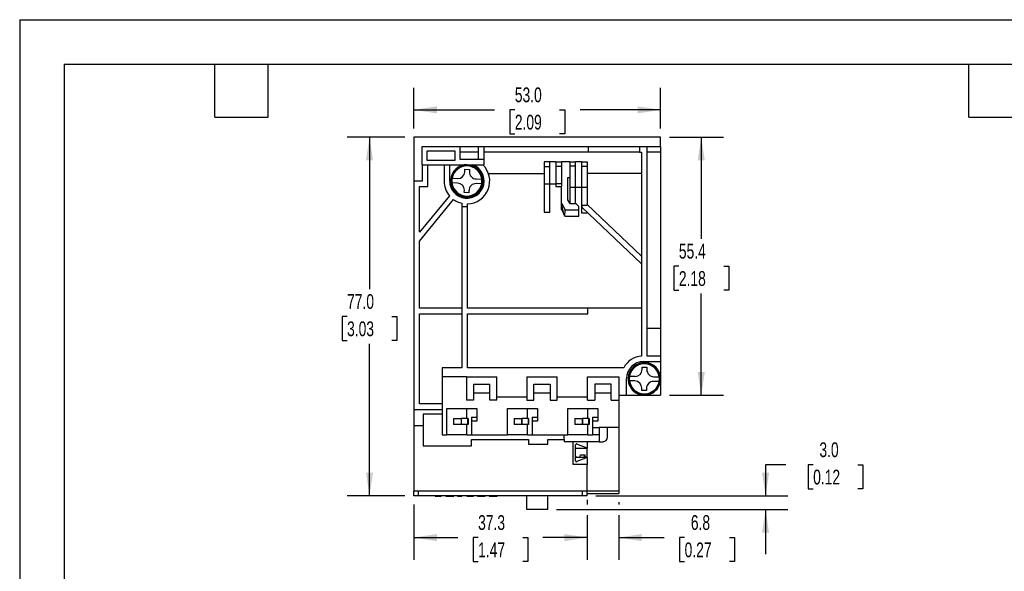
# Model space of a CAD drawing. Header units: millimetres. Extents: x 0 to 419, y 0 to 324.
# Tile 7 of 9: x 0 to 211, y 205 to 324. Entities that reach past the tile are written whole.
import ezdxf

# ---------------------------------------------------------------- set-up
doc = ezdxf.new("R2010")
doc.units = ezdxf.units.MM
doc.header["$LTSCALE"] = 1.5
doc.layers.add('DIMENSIONS', color=140, linetype='Continuous', lineweight=25)
doc.layers.add('TEXT', color=140, linetype='Continuous', lineweight=25)
doc.styles.add('SLDTEXTSTYLE0', font='TXT', dxfattribs={"width": 0.7})
doc.dimstyles.new('SLDDIMSTYLE0', dxfattribs={"dimtxt": 3.237012, "dimasz": 4.953, "dimexe": 0, "dimexo": 0.0625, "dimgap": 0.809253, "dimtad": 0, "dimtih": 1, "dimtoh": 1, "dimdec": 1, "dimrnd": 1e-09, "dimzin": 4, "dimdsep": 46, "dimtxsty": 'SLDTEXTSTYLE0', "dimsah": 1, "dimcen": 0.09, "dimadec": 0, "dimazin": 1, "dimtfac": 1, "dimtdec": 1, "dimtofl": 0, "dimtmove": 0, "dimatfit": 3, "dimfxl": 0, "dimfrac": 2, "dimtolj": 1, "dimtzin": 12, "dimarcsym": 0})
doc.dimstyles.new('SLDDIMSTYLE1', dxfattribs={"dimtxt": 3.237012, "dimasz": 4.953, "dimexe": 0, "dimexo": 0.0625, "dimgap": 0.809253, "dimtad": 0, "dimtih": 1, "dimtoh": 1, "dimdec": 1, "dimrnd": 1e-09, "dimzin": 4, "dimdsep": 46, "dimtxsty": 'SLDTEXTSTYLE0', "dimsah": 1, "dimcen": 0.09, "dimadec": 0, "dimazin": 1, "dimtfac": 1, "dimtdec": 1, "dimtmove": 0, "dimatfit": 0, "dimfxl": 0, "dimfrac": 2, "dimtolj": 1, "dimtzin": 12, "dimarcsym": 0})
doc.dimstyles.new('SLDDIMSTYLE2', dxfattribs={"dimtxt": 3.237012, "dimasz": 4.953, "dimexe": 0, "dimexo": 0.0625, "dimgap": 0.809253, "dimtad": 0, "dimtih": 1, "dimtoh": 1, "dimdec": 1, "dimrnd": 1e-09, "dimzin": 12, "dimdsep": 46, "dimtxsty": 'SLDTEXTSTYLE0', "dimsah": 1, "dimcen": 0.09, "dimadec": 0, "dimazin": 3, "dimtfac": 1, "dimtdec": 1, "dimtmove": 0, "dimatfit": 0, "dimfxl": 0, "dimfrac": 2, "dimtolj": 1, "dimtzin": 12, "dimarcsym": 0})
doc.dimstyles.new('SLDDIMSTYLE3', dxfattribs={"dimtxt": 3.237012, "dimasz": 4.953, "dimexe": 0, "dimexo": 0.0625, "dimgap": 0.809253, "dimtad": 0, "dimtih": 1, "dimtoh": 1, "dimdec": 1, "dimrnd": 1e-09, "dimzin": 12, "dimdsep": 46, "dimtxsty": 'SLDTEXTSTYLE0', "dimsah": 1, "dimcen": 0.09, "dimadec": 0, "dimazin": 3, "dimtfac": 1, "dimtdec": 1, "dimtofl": 0, "dimtmove": 0, "dimatfit": 3, "dimfxl": 0, "dimfrac": 2, "dimtolj": 1, "dimtzin": 12, "dimarcsym": 0})

# ---------------------------------------------------------------- blocks, each defined once
blk = doc.blocks.new('_D_28')
at = {"layer": 'DIMENSIONS'}
for p, q in [((84.64, 300.5), (84.64, 309.25)), ((137.64, 300.5), (137.64, 309.25)), ((84.64, 304.49), (101.94, 304.49)), ((106.33, 304.49), (105.24, 304.49)), ((105.24, 304.49), (105.24, 299.34)), ((115.95, 304.49), (117.04, 304.49)), ((117.04, 304.49), (117.04, 299.34)), ((137.64, 304.49), (120.33, 304.49)), ((105.24, 299.34), (106.33, 299.34)), ((117.04, 299.34), (115.95, 299.34))]:
    blk.add_line(p, q, dxfattribs=at)
for points in [[(84.64, 304.49), (89.59, 303.72), (89.59, 305.25)], [(137.64, 304.49), (132.69, 305.25), (132.69, 303.72)]]:
    blk.add_solid(points, dxfattribs=at)
at = {"layer": 'DIMENSIONS', "char_height": 3.175, "attachment_point": 1, "style": 'SLDTEXTSTYLE0'}
for s, insert in [('53.0', (106.33, 309.3)), ('2.09', (106.33, 303.43))]:
    blk.add_mtext(s, dxfattribs=dict(at, insert=insert))
blk = doc.blocks.new('_D_29')
at = {"layer": 'DIMENSIONS'}
for p, q in [((164.56, 228.24), (160.18, 228.24)), ((160.18, 228.24), (160.18, 221.6)), ((170.4, 228.24), (169.31, 228.24)), ((169.31, 228.24), (169.31, 223.1)), ((180.01, 228.24), (181.1, 228.24)), ((181.1, 228.24), (181.1, 223.1)), ((169.31, 223.1), (170.4, 223.1)), ((181.1, 223.1), (180.01, 223.1)), ((123.74, 221.6), (164.94, 221.6)), ((115.29, 218.6), (164.94, 218.6)), ((160.18, 218.6), (160.18, 209.07))]:
    blk.add_line(p, q, dxfattribs=at)
for points in [[(160.18, 221.6), (160.94, 226.55), (159.42, 226.55)], [(160.18, 218.6), (159.42, 213.64), (160.94, 213.64)]]:
    blk.add_solid(points, dxfattribs=at)
at = {"layer": 'DIMENSIONS', "char_height": 3.175, "attachment_point": 1, "style": 'SLDTEXTSTYLE0'}
for s, insert in [('3.0', (171.74, 233.06)), ('0.12', (170.4, 227.19))]:
    blk.add_mtext(s, dxfattribs=dict(at, insert=insert))
blk = doc.blocks.new('_D_30')
at = {"layer": 'DIMENSIONS'}
for p, q in [((139.54, 298.6), (151.13, 298.6)), ((146.37, 298.6), (146.37, 276.76)), ((141.56, 270.9), (140.47, 270.9)), ((140.47, 270.9), (140.47, 265.75)), ((151.18, 270.9), (152.26, 270.9)), ((152.26, 270.9), (152.26, 265.75)), ((140.47, 265.75), (141.56, 265.75)), ((146.37, 243.2), (146.37, 265.03)), ((152.26, 265.75), (151.18, 265.75)), ((139.54, 243.2), (151.13, 243.2))]:
    blk.add_line(p, q, dxfattribs=at)
for points in [[(146.37, 298.6), (145.61, 293.64), (147.13, 293.64)], [(146.37, 243.2), (147.13, 248.15), (145.61, 248.15)]]:
    blk.add_solid(points, dxfattribs=at)
at = {"layer": 'DIMENSIONS', "char_height": 3.175, "attachment_point": 1, "style": 'SLDTEXTSTYLE0'}
for s, insert in [('55.4', (141.56, 275.71)), ('2.18', (141.56, 269.84))]:
    blk.add_mtext(s, dxfattribs=dict(at, insert=insert))
blk = doc.blocks.new('_D_31')
at = {"layer": 'DIMENSIONS'}
for p, q in [((121.89, 220.69), (121.89, 219.74)), ((84.64, 219.69), (84.64, 207.84)), ((121.89, 217.45), (121.89, 207.84)), ((84.64, 212.6), (94.07, 212.6)), ((98.45, 212.6), (97.37, 212.6)), ((97.37, 212.6), (97.37, 207.46)), ((108.07, 212.6), (109.16, 212.6)), ((109.16, 212.6), (109.16, 207.46)), ((121.89, 212.6), (112.46, 212.6)), ((97.37, 207.46), (98.45, 207.46)), ((109.16, 207.46), (108.07, 207.46))]:
    blk.add_line(p, q, dxfattribs=at)
for points in [[(84.64, 212.6), (89.59, 211.84), (89.59, 213.37)], [(121.89, 212.6), (116.94, 213.37), (116.94, 211.84)]]:
    blk.add_solid(points, dxfattribs=at)
at = {"layer": 'DIMENSIONS', "char_height": 3.175, "attachment_point": 1, "style": 'SLDTEXTSTYLE0'}
for s, insert in [('37.3', (98.45, 217.42)), ('1.47', (98.45, 211.55))]:
    blk.add_mtext(s, dxfattribs=dict(at, insert=insert))
blk = doc.blocks.new('_D_32')
at = {"layer": 'DIMENSIONS'}
for p, q in [((121.89, 220.69), (121.89, 219.74)), ((128.64, 220.19), (128.64, 219.74)), ((121.89, 217.45), (121.89, 207.84)), ((128.64, 217.45), (128.64, 207.84)), ((121.89, 212.6), (112.36, 212.6)), ((128.64, 212.6), (138.4, 212.6)), ((142.79, 212.6), (141.7, 212.6)), ((141.7, 212.6), (141.7, 207.46)), ((152.4, 212.6), (153.49, 212.6)), ((153.49, 212.6), (153.49, 207.46)), ((141.7, 207.46), (142.79, 207.46)), ((153.49, 207.46), (152.4, 207.46))]:
    blk.add_line(p, q, dxfattribs=at)
for points in [[(121.89, 212.6), (116.94, 213.37), (116.94, 211.84)], [(128.64, 212.6), (133.59, 211.84), (133.59, 213.37)]]:
    blk.add_solid(points, dxfattribs=at)
at = {"layer": 'DIMENSIONS', "char_height": 3.175, "attachment_point": 1, "style": 'SLDTEXTSTYLE0'}
for s, insert in [('6.8', (144.13, 217.42)), ('0.27', (142.79, 211.55))]:
    blk.add_mtext(s, dxfattribs=dict(at, insert=insert))
blk = doc.blocks.new('_D_33')
at = {"layer": 'DIMENSIONS'}
for p, q in [((82.73, 298.6), (70.36, 298.6)), ((75.12, 298.6), (75.12, 265.96)), ((70.31, 260.1), (69.22, 260.1)), ((69.22, 260.1), (69.22, 254.95)), ((79.93, 260.1), (81.02, 260.1)), ((81.02, 260.1), (81.02, 254.95)), ((69.22, 254.95), (70.31, 254.95)), ((75.12, 221.6), (75.12, 254.23)), ((81.02, 254.95), (79.93, 254.95)), ((82.73, 221.6), (70.36, 221.6))]:
    blk.add_line(p, q, dxfattribs=at)
for points in [[(75.12, 298.6), (74.36, 293.64), (75.88, 293.64)], [(75.12, 221.6), (75.88, 226.55), (74.36, 226.55)]]:
    blk.add_solid(points, dxfattribs=at)
at = {"layer": 'DIMENSIONS', "char_height": 3.175, "attachment_point": 1, "style": 'SLDTEXTSTYLE0'}
for s, insert in [('77.0', (70.31, 264.91)), ('3.03', (70.31, 259.04))]:
    blk.add_mtext(s, dxfattribs=dict(at, insert=insert))

msp = doc.modelspace()

# ---------------------------------------------------------------- linework, layer by layer
at = {"color": 7, "linetype": 'Continuous'}
for q in [(0, 0), (419.1, 323.85)]:
    msp.add_line((0, 323.85), q, dxfattribs=at)
for p, q in [((137.64, 298.6), (84.64, 298.6)), ((84.64, 298.6), (84.64, 289.2)), ((137.64, 296.6), (137.64, 298.6)), ((86.44, 292.7), (86.44, 296.6)), ((86.44, 296.6), (94.54, 296.6)), ((94.54, 296.6), (94.54, 293.9)), ((94.54, 296.6), (98.54, 296.6)), ((98.54, 293.9), (98.54, 296.6)), ((98.54, 296.6), (99.74, 296.6)), ((99.74, 293.9), (99.74, 296.6)), ((99.74, 296.6), (122.14, 296.6)), ((122.14, 295.4), (122.14, 296.6)), ((122.14, 296.6), (133.14, 296.6)), ((133.14, 296.6), (133.14, 295.4)), ((133.14, 296.6), (134.74, 296.6)), ((134.74, 251.6), (134.74, 296.6)), ((134.74, 296.6), (137.64, 296.6)), ((137.64, 296.6), (137.64, 295.4)), ((87.44, 295.6), (87.44, 293.7)), ((93.54, 295.6), (87.44, 295.6)), ((93.54, 293.7), (93.54, 295.6)), ((98.54, 295.4), (94.54, 295.4)), ((122.14, 295.4), (99.74, 295.4)), ((133.14, 295.4), (122.14, 295.4)), ((133.14, 295.4), (133.54, 295.4)), ((133.54, 295.4), (133.54, 251.58)), ((137.64, 295.4), (134.74, 295.4)), ((137.64, 295.4), (137.64, 257.6)), ((86.44, 292.7), (99.74, 292.7)), ((86.44, 292.7), (86.44, 289.2)), ((87.44, 293.7), (93.54, 293.7)), ((87.64, 288), (87.64, 292.7)), ((91.14, 292.7), (91.14, 289.2)), ((92.34, 289.2), (92.34, 292.7)), ((94.54, 293.9), (99.74, 293.9)), ((99.74, 292.7), (99.74, 293.9)), ((113.84, 293.3), (112.64, 293.3)), ((112.64, 293.3), (112.64, 292.3)), ((112.64, 292.3), (113.84, 292.3)), ((112.64, 292.3), (112.64, 288.6)), ((113.84, 292.3), (113.84, 293.3)), ((115.14, 293.3), (113.84, 293.3)), ((113.84, 288.6), (113.84, 292.3)), ((115.14, 293.3), (115.14, 292.3)), ((115.14, 293.3), (116.34, 293.3)), ((116.34, 292.3), (115.14, 292.3)), ((115.14, 292.3), (115.14, 288.6)), ((116.34, 293.3), (116.34, 292.3)), ((118.14, 293.3), (116.34, 293.3)), ((116.34, 292.3), (116.34, 288.6)), ((118.14, 293.3), (119.34, 293.3)), ((118.14, 293.3), (118.14, 292.4)), ((119.34, 292.4), (118.14, 292.4)), ((118.14, 292.4), (118.14, 287.9)), ((119.34, 292.4), (119.34, 293.3)), ((120.64, 293.3), (119.34, 293.3)), ((119.34, 287.9), (119.34, 292.4)), ((120.64, 293.3), (121.84, 293.3)), ((120.64, 293.3), (120.64, 292.4)), ((120.64, 292.4), (121.84, 292.4)), ((120.64, 292.4), (120.64, 287.9)), ((121.84, 293.3), (121.84, 292.4)), ((121.84, 292.4), (121.84, 287.9)), ((92.82, 289.78), (92.79, 289.78)), ((92.86, 289.78), (94.05, 289.75)), ((95.59, 291.21), (95.6, 291.71)), ((95.6, 291.71), (96.6, 291.68)), ((96.6, 291.68), (96.59, 291.18)), ((100.67, 290.8), (112.64, 290.8)), ((117.74, 289.98), (118.14, 289.98)), ((117.74, 285.19), (117.74, 289.98)), ((133.54, 290.8), (121.84, 290.8)), ((86.44, 289.2), (84.64, 289.2)), ((84.64, 289.2), (84.64, 240.1)), ((85.84, 288), (87.64, 288)), ((85.84, 278.18), (85.84, 288)), ((92.77, 288.78), (92.8, 288.78)), ((92.81, 289.28), (92.79, 289.28)), ((94.03, 288.75), (92.84, 288.78)), ((99.22, 288.61), (98.03, 288.64)), ((98.05, 289.64), (99.24, 289.61)), ((99.27, 289.11), (99.29, 289.11)), ((112.64, 288.6), (113.84, 288.6)), ((112.64, 288.6), (112.64, 282.48)), ((113.84, 282.48), (113.84, 288.6)), ((113.84, 288.6), (115.14, 288.6)), ((116.34, 288.6), (115.14, 288.6)), ((115.14, 288.6), (115.14, 288)), ((115.14, 288), (116.34, 288)), ((116.34, 288.6), (116.34, 288)), ((116.34, 284.44), (116.34, 288)), ((118.14, 287.9), (119.34, 287.9)), ((118.14, 287.9), (118.14, 284.32)), ((119.34, 284.32), (119.34, 287.9)), ((119.34, 287.9), (120.64, 287.9)), ((120.64, 287.9), (121.84, 287.9)), ((120.64, 287.9), (120.64, 282.26)), ((121.84, 287.9), (121.84, 283.92)), ((92.31, 286.02), (85.84, 278.18)), ((95.48, 286.71), (95.49, 287.21)), ((96.48, 286.68), (95.48, 286.71)), ((96.49, 287.18), (96.48, 286.68)), ((85.84, 276.3), (93.19, 285.21)), ((94.94, 284.42), (94.94, 283.65)), ((94.94, 283.65), (94.94, 249.1)), ((96.14, 283.65), (94.94, 283.65)), ((96.14, 283.65), (96.14, 284.3)), ((96.14, 261.9), (96.14, 283.65)), ((116.34, 284.44), (117.11, 283.01)), ((116.82, 282.13), (116.34, 284.44)), ((116.34, 283.1), (116.34, 284.44)), ((118.14, 284.44), (117.74, 285.19)), ((119.34, 284.32), (118.14, 284.32)), ((120.07, 283.72), (119.34, 284.44)), ((120.07, 283.01), (120.07, 283.72)), ((121.84, 283.92), (120.76, 283.92)), ((120.76, 283.49), (120.76, 283.92)), ((133.54, 271.4), (120.76, 283.49)), ((121.84, 284.12), (133.54, 273.05)), ((112.64, 282.48), (113.84, 282.48)), ((116.34, 283.1), (116.82, 282.13)), ((117.09, 281.64), (116.82, 282.13)), ((117.09, 281.64), (117.11, 283.01)), ((117.09, 281.64), (120.07, 281.64)), ((117.11, 283.01), (120.07, 283.01)), ((120.07, 281.64), (120.07, 283.01)), ((121.84, 282.26), (120.64, 282.26)), ((121.84, 282.47), (121.84, 282.26)), ((85.84, 261.9), (85.84, 276.3)), ((94.94, 261.9), (85.84, 261.9)), ((85.84, 260.7), (94.94, 260.7)), ((85.84, 241.3), (85.84, 260.7)), ((122.04, 261.9), (96.14, 261.9)), ((96.14, 260.7), (122.04, 260.7)), ((96.14, 249.1), (96.14, 260.7)), ((122.04, 260.7), (122.04, 261.9)), ((133.54, 261.9), (122.04, 261.9)), ((134.74, 257.6), (137.64, 257.6)), ((137.64, 257.6), (137.64, 251.6)), ((133.94, 250.4), (137.64, 250.4)), ((137.64, 251.6), (134.74, 251.6)), ((137.64, 251.6), (137.64, 250.4)), ((137.64, 250.4), (137.64, 243.2)), ((94.94, 249.1), (90.74, 249.1)), ((90.74, 249.1), (90.74, 247.1)), ((129.73, 249.1), (96.14, 249.1)), ((133.69, 248.71), (133.7, 249.21)), ((133.7, 249.21), (134.7, 249.18)), ((134.7, 249.18), (134.69, 248.68)), ((90.74, 247.1), (90.74, 234.7)), ((95.94, 247.1), (90.74, 247.1)), ((95.94, 247.1), (95.94, 242.1)), ((95.94, 247.1), (102.44, 247.1)), ((97.44, 245.54), (100.94, 245.54)), ((97.44, 245.54), (97.44, 242.1)), ((100.94, 242.1), (100.94, 245.54)), ((102.44, 242.1), (102.44, 247.1)), ((108.94, 247.1), (115.44, 247.1)), ((108.94, 247.1), (108.94, 242.1)), ((110.44, 245.54), (113.94, 245.54)), ((110.44, 242.1), (110.44, 245.54)), ((113.94, 245.54), (113.94, 242.1)), ((115.44, 242.1), (115.44, 247.1)), ((121.94, 242.1), (121.94, 247.1)), ((121.94, 247.1), (128.64, 247.1)), ((127.04, 245.54), (123.54, 245.54)), ((123.54, 245.54), (123.54, 242.1)), ((127.04, 242.1), (127.04, 245.54)), ((128.64, 247.1), (128.64, 242.1)), ((130.34, 243.2), (130.34, 246.8)), ((130.87, 246.28), (130.9, 246.28)), ((130.92, 247.28), (130.89, 247.28)), ((130.91, 246.78), (130.89, 246.78)), ((132.13, 246.25), (130.94, 246.28)), ((130.96, 247.28), (132.15, 247.25)), ((137.32, 246.11), (136.13, 246.14)), ((136.15, 247.14), (137.34, 247.11)), ((137.37, 246.61), (137.39, 246.61)), ((100.94, 243.6), (97.44, 243.6)), ((113.94, 243.6), (110.44, 243.6)), ((127.04, 243.6), (123.54, 243.6)), ((128.64, 243.2), (130.34, 243.2)), ((130.34, 243.2), (137.64, 243.2)), ((133.58, 244.21), (133.59, 244.71)), ((134.58, 244.18), (133.58, 244.21)), ((134.59, 244.68), (134.58, 244.18)), ((90.74, 241.3), (85.84, 241.3)), ((97.44, 242.1), (95.94, 242.1)), ((102.44, 242.1), (100.94, 242.1)), ((108.94, 242.8), (102.44, 242.8)), ((108.94, 242.1), (110.44, 242.1)), ((113.94, 242.1), (115.44, 242.1)), ((121.94, 242.8), (115.44, 242.8)), ((121.94, 242.1), (123.54, 242.1)), ((127.04, 242.1), (128.64, 242.1)), ((128.64, 242.1), (128.64, 236.3)), ((84.64, 240.1), (90.74, 240.1)), ((84.64, 240.1), (84.64, 236.7)), ((86.64, 239.1), (86.64, 232.3)), ((90.74, 239.1), (86.64, 239.1)), ((91.74, 234.7), (91.74, 240.3)), ((91.74, 240.3), (96.04, 240.3)), ((96.04, 238.15), (96.04, 240.3)), ((96.04, 240.3), (98.19, 240.3)), ((98.19, 240.3), (98.19, 238.5)), ((104.74, 234.7), (104.74, 240.3)), ((104.74, 240.3), (109.04, 240.3)), ((109.04, 240.3), (111.19, 240.3)), ((109.04, 238.15), (109.04, 240.3)), ((111.19, 240.3), (111.19, 238.5)), ((117.74, 234.7), (117.74, 240.3)), ((117.74, 240.3), (122.04, 240.3)), ((122.04, 238.15), (122.04, 240.3)), ((122.04, 240.3), (124.19, 240.3)), ((124.19, 240.3), (124.19, 238.5)), ((93.19, 238.15), (93.19, 236.9)), ((93.19, 238.15), (94.79, 238.15)), ((94.79, 236.9), (93.19, 236.9)), ((94.79, 238.15), (94.79, 236.9)), ((94.79, 238.15), (94.83, 238.15)), ((94.79, 238.15), (94.79, 236.9)), ((94.83, 236.9), (94.79, 236.9)), ((94.83, 238.15), (94.83, 236.9)), ((96.25, 238.15), (94.83, 238.15)), ((96.25, 236.9), (94.83, 236.9)), ((96.04, 234.7), (96.04, 236.9)), ((96.25, 236.9), (96.25, 238.15)), ((96.25, 238.15), (96.29, 238.15)), ((96.29, 236.9), (96.25, 236.9)), ((96.29, 238.15), (96.29, 236.9)), ((96.29, 238.15), (96.29, 236.9)), ((96.29, 238.15), (96.29, 238.15)), ((96.29, 236.9), (96.29, 236.9)), ((97.04, 238.5), (98.19, 238.5)), ((97.04, 238.5), (97.04, 234.7)), ((98.19, 237.6), (97.04, 237.6)), ((98.19, 238.5), (98.19, 237.6)), ((106.19, 238.15), (106.19, 236.9)), ((106.19, 238.15), (107.79, 238.15)), ((107.79, 236.9), (106.19, 236.9)), ((107.79, 238.15), (107.79, 236.9)), ((107.79, 238.15), (107.83, 238.15)), ((107.79, 238.15), (107.79, 236.9)), ((107.83, 236.9), (107.79, 236.9)), ((107.83, 238.15), (107.83, 236.9)), ((109.25, 238.15), (107.83, 238.15)), ((109.25, 236.9), (107.83, 236.9)), ((109.04, 234.7), (109.04, 236.9)), ((109.25, 236.9), (109.25, 238.15)), ((109.25, 238.15), (109.29, 238.15)), ((109.29, 236.9), (109.25, 236.9)), ((109.29, 238.15), (109.29, 236.9)), ((109.29, 238.15), (109.29, 236.9)), ((109.29, 238.15), (109.29, 238.15)), ((109.29, 236.9), (109.29, 236.9)), ((110.04, 238.5), (111.19, 238.5)), ((110.04, 238.5), (110.04, 234.7)), ((111.19, 237.6), (110.04, 237.6)), ((111.19, 238.5), (111.19, 237.6)), ((119.19, 238.15), (119.19, 236.9)), ((119.19, 238.15), (120.79, 238.15)), ((120.79, 236.9), (119.19, 236.9)), ((120.79, 238.15), (120.79, 236.9)), ((120.79, 238.15), (120.83, 238.15)), ((120.79, 238.15), (120.79, 236.9)), ((120.83, 236.9), (120.79, 236.9)), ((120.83, 238.15), (120.83, 236.9)), ((122.25, 238.15), (120.83, 238.15)), ((122.25, 236.9), (120.83, 236.9)), ((122.04, 234.7), (122.04, 236.9)), ((122.25, 236.9), (122.25, 238.15)), ((122.25, 238.15), (122.29, 238.15)), ((122.29, 236.9), (122.25, 236.9)), ((122.29, 238.15), (122.29, 236.9)), ((122.29, 238.15), (122.29, 236.9)), ((122.29, 238.15), (122.29, 238.15)), ((122.29, 236.9), (122.29, 236.9)), ((123.04, 238.5), (124.19, 238.5)), ((123.04, 238.5), (123.04, 234.7)), ((124.19, 237.6), (123.04, 237.6)), ((124.19, 238.5), (124.19, 237.6)), ((84.64, 236.7), (86.64, 236.7)), ((84.64, 236.7), (84.64, 222.6)), ((124.44, 236.2), (123.04, 236.2)), ((124.44, 236.3), (128.64, 236.3)), ((124.44, 236.2), (124.44, 236.3)), ((124.44, 236.2), (124.44, 234.7)), ((126.24, 234.2), (126.24, 236.3)), ((128.64, 236.3), (128.64, 222.6)), ((90.74, 234.7), (91.74, 234.7)), ((96.04, 234.7), (91.74, 234.7)), ((96.04, 234.7), (97.04, 234.7)), ((97.04, 234.7), (104.74, 234.7)), ((97.04, 233.7), (109.24, 233.7)), ((97.04, 232.3), (97.04, 233.7)), ((109.04, 234.7), (104.74, 234.7)), ((109.04, 234.7), (110.04, 234.7)), ((109.24, 233.7), (109.24, 232.7)), ((109.24, 232.7), (113.44, 232.7)), ((110.04, 234.7), (117.74, 234.7)), ((113.44, 233.7), (116.94, 233.7)), ((113.44, 232.7), (113.44, 233.7)), ((116.94, 234.2), (116.94, 234.7)), ((116.94, 233.7), (116.94, 234.2)), ((116.94, 233.7), (116.94, 233.2)), ((118.89, 233.2), (116.94, 233.2)), ((122.04, 234.7), (117.74, 234.7)), ((124.44, 233.2), (118.89, 233.2)), ((118.89, 228.3), (118.89, 233.2)), ((121.89, 231.81), (119.66, 232.7)), ((121.89, 233.2), (121.89, 231.81)), ((122.04, 234.7), (123.04, 234.7)), ((124.44, 234.7), (123.04, 234.7)), ((124.44, 234.7), (124.44, 233.2)), ((124.44, 233.2), (125.24, 233.2)), ((86.64, 232.3), (97.04, 232.3)), ((119.39, 229.11), (119.39, 232.52)), ((119.39, 231.81), (121.89, 231.81)), ((119.39, 231.79), (121.89, 231.79)), ((121.89, 229.81), (121.89, 231.81)), ((121.89, 229.81), (119.39, 229.81)), ((121.89, 229.81), (119.66, 228.92)), ((120.39, 230.08), (120.4, 230.39)), ((121.29, 230.08), (121.28, 230.39)), ((121.29, 230.38), (121.29, 230.08)), ((121.39, 230.39), (121.39, 230.06)), ((121.4, 230.39), (121.39, 230.08)), ((121.39, 230.08), (121.39, 230.39)), ((121.89, 229.81), (121.89, 228.3)), ((121.89, 228.3), (118.89, 228.3)), ((121.89, 222.6), (121.89, 228.3)), ((84.64, 221.6), (84.64, 222.6)), ((85.64, 222.6), (84.64, 222.6)), ((121.89, 222.6), (84.64, 222.6)), ((85.64, 221.6), (85.64, 222.6)), ((120.84, 222.6), (85.64, 222.6)), ((120.84, 221.6), (120.84, 222.6)), ((121.84, 222.6), (120.84, 222.6)), ((121.84, 221.6), (121.84, 222.6)), ((121.84, 222.1), (128.64, 222.1)), ((128.64, 222.6), (121.89, 222.6)), ((128.64, 222.6), (128.64, 222.1)), ((85.64, 221.6), (84.64, 221.6)), ((120.84, 221.6), (85.64, 221.6)), ((89.21, 221.6), (89.21, 221.5)), ((89.21, 221.5), (90.52, 221.5)), ((90.52, 221.6), (90.52, 221.5)), ((91.54, 221.6), (91.54, 221.5)), ((91.54, 221.5), (91.77, 221.5)), ((91.77, 221.6), (91.77, 221.5)), ((91.77, 221.5), (92.81, 221.5)), ((92.81, 221.6), (92.81, 221.5)), ((92.81, 221.5), (93.13, 221.5)), ((93.13, 221.6), (93.13, 221.5)), ((93.13, 221.5), (93.22, 221.5)), ((93.22, 221.6), (93.22, 221.5)), ((94, 221.6), (94, 221.5)), ((94, 221.5), (94.97, 221.5)), ((94.97, 221.6), (94.97, 221.5)), ((96.02, 221.6), (96.02, 221.5)), ((96.02, 221.5), (97.43, 221.5)), ((97.43, 221.6), (97.43, 221.5)), ((98.29, 221.6), (98.29, 221.5)), ((98.29, 221.5), (99.12, 221.5)), ((99.12, 221.6), (99.12, 221.5)), ((99.12, 221.5), (99.98, 221.5)), ((99.98, 221.6), (99.98, 221.5)), ((100.84, 221.6), (100.84, 221.5)), ((100.84, 221.5), (100.9, 221.5)), ((100.94, 221.6), (100.94, 221.5)), ((100.94, 221.5), (101.75, 221.5)), ((101.75, 221.6), (101.75, 221.5)), ((101.75, 221.5), (102.51, 221.5)), ((102.51, 221.6), (102.51, 221.5)), ((102.54, 221.6), (102.54, 221.5)), ((108.89, 218.6), (108.89, 221.6)), ((113.39, 218.6), (113.39, 221.6)), ((121.84, 221.6), (120.84, 221.6)), ((113.39, 218.6), (108.89, 218.6))]:
    msp.add_line(p, q)
at = {"flags": 128}
for points in [[(119.39, 229.93), (119.42, 229.92), (119.69, 229.9), (119.92, 229.9), (120.14, 229.9), (120.27, 229.92), (120.36, 229.98), (120.39, 230.08)], [(119.67, 229.9), (119.61, 229.9), (119.39, 229.92)], [(120.4, 230.39), (120.9, 230.35), (121.4, 230.39)], [(121.62, 229.9), (121.53, 229.9), (121.41, 229.92), (121.32, 229.98), (121.29, 230.08)], [(121.39, 230.08), (121.41, 229.98), (121.49, 229.92), (121.62, 229.9), (121.8, 229.9), (121.89, 229.9)]]:
    msp.add_lwpolyline(points, dxfattribs=at)
for centre, radius, start, end in [((96.04, 289.2), 3.7, 180, 71.0754), ((96.04, 289.2), 3.5, 358.5552, 178.5552), ((96.04, 289.2), 3.3, 187.27, 169.8405), ((96.04, 289.2), 3.25, 358.5552, 178.5552), ((96.04, 289.2), 3.23, 7.4637, 169.6468), ((96.04, 289.2), 4.9, 271.1694, 45.5847), ((96.04, 289.2), 3.23, 169.662, 178.5552), ((94.09, 291.24), 1.5, 268.5552, 358.5552), ((98.09, 291.14), 1.5, 178.5552, 268.5552), ((96.04, 289.2), 4.9, 180, 220.4068), ((96.04, 289.2), 3.5, 178.5552, 358.5552), ((96.04, 289.2), 3.25, 178.5552, 358.5552), ((96.04, 289.2), 3.23, 178.5552, 187.4485), ((96.04, 289.2), 3.23, 187.4637, 349.6468), ((93.99, 287.25), 1.5, 358.5552, 88.5552), ((97.99, 287.15), 1.5, 88.5552, 178.5552), ((96.04, 289.2), 3.23, 349.662, 358.5552), ((96.04, 289.2), 3.23, 358.5552, 7.4485), ((96.04, 289.2), 4.9, 234.4934, 257.0271), ((133.94, 246.8), 4.8, 94.7802, 151.369), ((133.94, 246.8), 3.6, 90, 180), ((134.14, 246.7), 3.5, 358.5552, 178.5552), ((134.14, 246.7), 3.3, 187.27, 169.8405), ((134.14, 246.7), 3.25, 358.5552, 178.5552), ((134.14, 246.7), 3.23, 7.4637, 169.6468), ((132.19, 248.74), 1.5, 268.5552, 358.5552), ((136.19, 248.64), 1.5, 178.5552, 268.5552), ((134.14, 246.7), 3.5, 178.5552, 358.5552), ((134.14, 246.7), 3.25, 178.5552, 358.5552), ((134.14, 246.7), 3.23, 169.662, 178.5552), ((134.14, 246.7), 3.23, 178.5552, 187.4485), ((134.14, 246.7), 3.23, 187.4637, 349.6468), ((132.09, 244.75), 1.5, 358.5552, 88.5552), ((136.09, 244.65), 1.5, 88.5552, 178.5552), ((134.14, 246.7), 3.23, 349.662, 358.5552), ((134.14, 246.7), 3.23, 358.5552, 7.4485), ((119.59, 232.52), 0.2, 68.1986, 180), ((125.24, 234.2), 1, 270, 0), ((119.59, 229.11), 0.2, 180, 270), ((119.59, 229.11), 0.2, 270, 291.8014)]:
    msp.add_arc(centre, radius, start, end)
at = {"layer": 'TEXT'}
for p, q in [((9.52, 314.32), (409.57, 314.32)), ((9.52, 314.32), (9.52, 9.52)), ((41.91, 302.89), (41.91, 314.32)), ((53.34, 302.89), (53.34, 314.32)), ((203.83, 302.89), (203.83, 314.32)), ((41.91, 302.89), (53.34, 302.89)), ((203.83, 302.89), (215.26, 302.89))]:
    msp.add_line(p, q, dxfattribs=at)

# ---------------------------------------------------------------- dimensions: what is measured, and where the dimension line sits
at = {"layer": 'DIMENSIONS'}
for base, p1, p2, dimstyle, picture, middle in [((84.64, 304.49), (137.64, 298.6), (84.64, 298.6), 'SLDDIMSTYLE0', '_D_28', (111.14, 304.49)), ((84.63946664, 212.6043484), (121.88946664, 222.59512319), (84.63946664, 221.59512319), 'SLDDIMSTYLE3', '_D_31', (103.26446664, 212.6043484)), ((121.88946664, 212.6043484), (128.63946664, 222.09512255), (121.88946664, 222.59512319), 'SLDDIMSTYLE2', '_D_32', (147.59524937, 212.6043484))]:
    dim = msp.add_linear_dim(base=base, p1=p1, p2=p2, dimstyle=dimstyle, dxfattribs=at)
    dim.commit()
    dim.dimension.update_dxf_attribs({"geometry": picture, "text_midpoint": middle, "dimtype": 160})
for base, p1, p2, dimstyle, picture, middle in [((75.12, 298.6), (84.64, 221.6), (84.64, 298.6), 'SLDDIMSTYLE0', '_D_33', (75.12, 260.1)), ((146.37, 298.6), (137.64, 243.2), (137.64, 298.6), 'SLDDIMSTYLE3', '_D_30', (146.37, 270.9)), ((160.18, 218.6), (121.84, 221.6), (113.39, 218.6), 'SLDDIMSTYLE1', '_D_29', (160.18, 228.24))]:
    dim = msp.add_linear_dim(base=base, p1=p1, p2=p2, angle=90, dimstyle=dimstyle, dxfattribs=at)
    dim.commit()
    dim.dimension.update_dxf_attribs({"geometry": picture, "text_midpoint": middle, "dimtype": 160})

doc.saveas('drawing.dxf')
